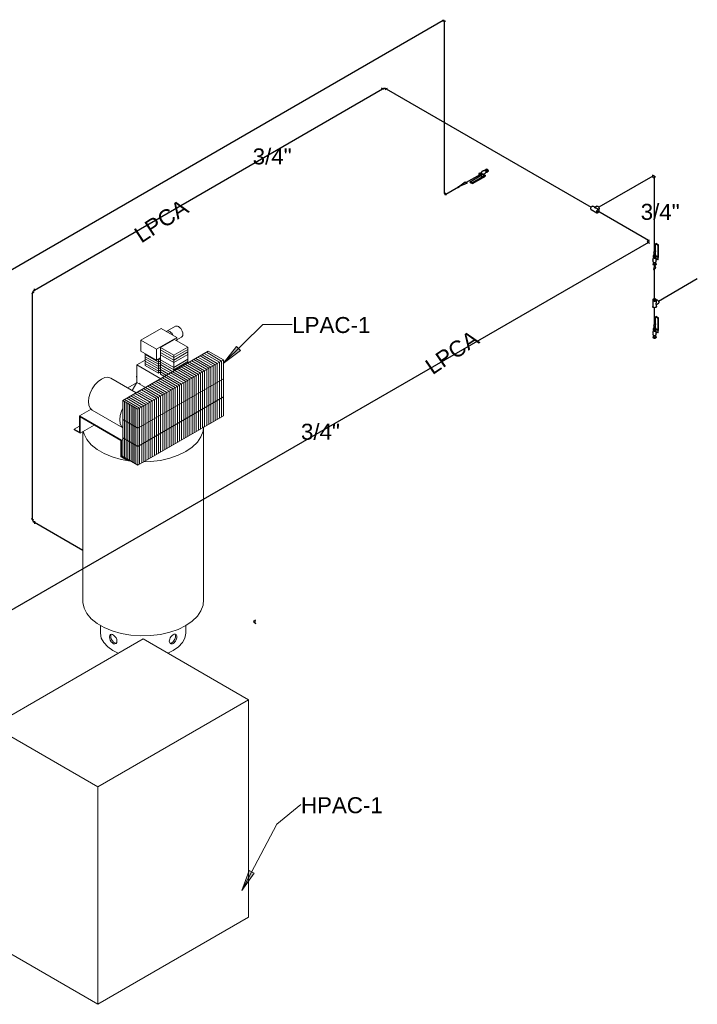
# Model space of a CAD drawing. Header units: inches. Extents: x -332 to 1204, y -60 to 270.
# Tile 91 of 91: x 1013 to 1204, y -7 to 270. Entities that reach past the tile are written whole.
import ezdxf

# ---------------------------------------------------------------- set-up
doc = ezdxf.new("R2010")
doc.units = ezdxf.units.IN
doc.header["$MEASUREMENT"] = 0
for name, color, linetype, lineweight in [('G-ANNO-TEXT', 231, 'Continuous', 9), ('P-PIPE', 3, 'Continuous', 30), ('P-PIPE-IDEN', 2, 'Continuous', 9), ('P-SANR-FIXT', 6, 'Continuous', 9), ('P-SANR-FIXT-IDEN', 2, 'Continuous', 9)]:
    doc.layers.add(name, color=color, linetype=linetype, lineweight=lineweight)
doc.styles.add('Arial', font='arial.ttf', dxfattribs={"height": 4.5})

# ---------------------------------------------------------------- blocks, each defined once
blk = doc.blocks.new('Elbow - Welded - Generic - Standard-2938261-COMPRESSED AIR RISER DIAGRAM')
at = {"layer": 'P-PIPE'}
for p, q in [((-23.67, 208.16), (-23.02, 208.54)), ((-23.67, 207.96), (-23.02, 207.58))]:
    blk.add_line(p, q, dxfattribs=at)
blk.add_ellipse((-23.85, 208.06), major_axis=(0.706, 0), ratio=0.57735, start_param=5.497787, end_param=7.068583, dxfattribs=at)
blk = doc.blocks.new('Valve_M_Ball__5thru1_75inch_USACE - 1_2_-2939943-COMPRESSED AIR RISER DIAGRAM')
at = {"layer": 'P-PIPE'}
for p, q in [((-21.38, 207.4), (-21.2, 207.5)), ((-21.38, 204.19), (-21.38, 207.4)), ((-21.38, 207.4), (-20.67, 206.99)), ((-20.5, 207.09), (-21.2, 207.5)), ((-20.5, 207.09), (-20.67, 206.99)), ((-20.67, 206.99), (-20.67, 203.63)), ((-20.5, 203.64), (-20.5, 207.09)), ((-22, 204), (-22, 203.76)), ((-21.88, 203.76), (-21.88, 203.39)), ((-21.34, 203.43), (-21.41, 203.28)), ((-21.33, 203.39), (-21.33, 203.76)), ((-21.17, 203.2), (-21.23, 203.16)), ((-21.2, 203.76), (-21.2, 204)), ((-20.67, 203.63), (-21.2, 203.93)), ((-20.73, 203.53), (-21.2, 203.8)), ((-21.16, 202.86), (-21.02, 202.94)), ((-21.11, 203.12), (-21.12, 203.11)), ((-21.07, 203.03), (-21.03, 203.05)), ((-21.02, 203.03), (-20.97, 203.05)), ((-20.73, 202.87), (-20.97, 203.01)), ((-20.67, 203.63), (-20.73, 203.53)), ((-20.73, 203.53), (-20.73, 202.87)), ((-20.56, 202.97), (-20.73, 202.87)), ((-20.56, 203.54), (-20.5, 203.64)), ((-20.56, 202.97), (-20.56, 203.54)), ((-22, 201.8), (-22, 201.55)), ((-21.88, 202.17), (-21.88, 201.8)), ((-21.33, 202.17), (-21.41, 202.05)), ((-21.33, 201.8), (-21.33, 202.17)), ((-21.2, 201.55), (-21.2, 201.8))]:
    blk.add_line(p, q, dxfattribs=at)
for points in [[(-21.86, 202.11, 0), (-21.89, 202.16, 0), (-21.92, 202.22, 0), (-21.95, 202.28, 0), (-21.98, 202.34, 0), (-22, 202.42, 0), (-22.03, 202.49, 0), (-22.04, 202.57, 0), (-22.05, 202.66, 0), (-22.06, 202.74, 0), (-22.06, 202.83, 0), (-22.05, 202.91, 0), (-22.04, 203, 0), (-22.02, 203.08, 0), (-22, 203.15, 0), (-21.98, 203.22, 0), (-21.95, 203.29, 0), (-21.92, 203.35, 0), (-21.88, 203.41, 0), (-21.86, 203.45, 0)], [(-21.88, 204.17, 0), (-21.95, 204.12, 0), (-21.99, 204.06, 0), (-22, 204, 0), (-21.99, 203.94, 0), (-21.95, 203.89, 0), (-21.88, 203.84, 0), (-21.8, 203.8, 0), (-21.7, 203.78, 0), (-21.6, 203.77, 0), (-21.5, 203.78, 0), (-21.4, 203.8, 0), (-21.32, 203.84, 0)], [(-21.32, 203.6, 0), (-21.4, 203.56, 0), (-21.5, 203.54, 0), (-21.6, 203.53, 0), (-21.7, 203.54, 0), (-21.8, 203.56, 0), (-21.88, 203.6, 0), (-21.95, 203.64, 0), (-21.99, 203.7, 0), (-22, 203.76, 0)], [(-21.32, 203.84, 0), (-21.25, 203.89, 0), (-21.21, 203.94, 0), (-21.2, 204, 0), (-21.21, 204.06, 0), (-21.25, 204.12, 0), (-21.32, 204.17, 0), (-21.4, 204.2, 0), (-21.5, 204.23, 0), (-21.6, 204.23, 0), (-21.7, 204.23, 0), (-21.8, 204.2, 0), (-21.88, 204.17, 0)], [(-21.41, 203.28, 0), (-21.67, 203.24, 0), (-21.87, 203.35, 0), (-21.87, 203.42, 0)], [(-21.34, 202.11, 0), (-21.31, 202.16, 0), (-21.28, 202.22, 0), (-21.25, 202.28, 0), (-21.22, 202.34, 0), (-21.2, 202.42, 0), (-21.18, 202.49, 0), (-21.16, 202.57, 0), (-21.15, 202.66, 0), (-21.14, 202.74, 0), (-21.14, 202.83, 0), (-21.15, 202.91, 0), (-21.16, 203, 0), (-21.18, 203.08, 0), (-21.2, 203.15, 0), (-21.23, 203.22, 0), (-21.25, 203.29, 0), (-21.29, 203.35, 0), (-21.32, 203.41, 0), (-21.34, 203.45, 0)], [(-21.2, 203.76, 0), (-21.21, 203.7, 0), (-21.25, 203.64, 0), (-21.32, 203.6, 0)], [(-21.17, 203.2, 0), (-21.15, 203.21, 0), (-21.12, 203.2, 0), (-21.1, 203.19, 0)], [(-21.1, 203.19, 0), (-21.07, 203.17, 0), (-21.04, 203.15, 0), (-21.02, 203.11, 0), (-21, 203.08, 0), (-20.99, 203.04, 0), (-20.99, 203.01, 0), (-20.99, 202.98, 0), (-21, 202.96, 0)], [(-21.01, 202.95, 0), (-21.02, 202.94, 0), (-21.04, 202.93, 0)], [(-21.88, 201.96, 0), (-21.95, 201.91, 0), (-21.99, 201.86, 0), (-22, 201.8, 0), (-21.99, 201.74, 0), (-21.95, 201.68, 0), (-21.88, 201.64, 0), (-21.8, 201.6, 0), (-21.7, 201.58, 0), (-21.6, 201.57, 0), (-21.5, 201.58, 0), (-21.4, 201.6, 0), (-21.32, 201.64, 0)], [(-21.32, 201.39, 0), (-21.4, 201.35, 0), (-21.5, 201.33, 0), (-21.6, 201.32, 0), (-21.7, 201.33, 0), (-21.8, 201.35, 0), (-21.88, 201.39, 0), (-21.95, 201.44, 0), (-21.99, 201.49, 0), (-22, 201.55, 0)], [(-21.88, 201.8, 0), (-21.87, 201.76, 0), (-21.84, 201.72, 0), (-21.8, 201.69, 0), (-21.74, 201.66, 0), (-21.67, 201.65, 0), (-21.6, 201.64, 0), (-21.53, 201.65, 0), (-21.46, 201.66, 0), (-21.41, 201.69, 0)], [(-21.41, 202.05, 0), (-21.67, 202.01, 0), (-21.87, 202.13, 0)], [(-21.41, 201.69, 0), (-21.36, 201.72, 0), (-21.34, 201.76, 0), (-21.33, 201.8, 0)], [(-21.32, 201.64, 0), (-21.25, 201.68, 0), (-21.21, 201.74, 0), (-21.2, 201.8, 0), (-21.21, 201.86, 0), (-21.25, 201.91, 0), (-21.32, 201.96, 0)], [(-21.2, 201.55, 0), (-21.21, 201.49, 0), (-21.25, 201.44, 0), (-21.32, 201.39, 0)]]:
    blk.add_polyline3d(points, dxfattribs=at)
blk = doc.blocks.new('Transition - Welded - Generic - Standard-2940380-COMPRESSED AIR RISER DIAGRAM')
at = {"layer": 'P-PIPE'}
for p, q in [((-21.3, 205.4), (-21.9, 205.05)), ((-21.6, 204), (-21.3, 205.4)), ((-21.9, 205.05), (-21.6, 204)), ((-21.34, 204.15), (-21.86, 203.85))]:
    blk.add_line(p, q, dxfattribs=at)
blk = doc.blocks.new('Elbow - Welded - Generic - Standard-V38-COMPRESSED AIR RISER DIAGRAM')
at = {"layer": 'P-PIPE'}
for p, q in [((-22.1, 226.08), (-22.1, 226.83)), ((-21.93, 225.98), (-21.27, 226.36))]:
    blk.add_line(p, q, dxfattribs=at)
blk.add_ellipse((-22.1, 225.88), major_axis=(0.353, 0.612), ratio=0.57735, start_param=5.497787, end_param=7.068583, dxfattribs=at)
blk = doc.blocks.new('Transition - Welded - Generic - Standard-V39-COMPRESSED AIR RISER DIAGRAM')
at = {"layer": 'P-PIPE'}
for p, q in [((-21.65, 201.33), (-21.9, 200.16)), ((-21.9, 200.16), (-21.3, 200.5)), ((-21.3, 200.5), (-21.54, 201.33))]:
    blk.add_line(p, q, dxfattribs=at)
blk = doc.blocks.new('Valve_M_Ball__5thru1_75inch_USACE - 1_2_-V40-COMPRESSED AIR RISER DIAGRAM')
at = {"layer": 'P-PIPE'}
for p, q in [((-21.38, 186.83), (-21.2, 186.93)), ((-21.38, 183.62), (-21.38, 186.83)), ((-21.38, 186.83), (-20.67, 186.42)), ((-20.5, 186.52), (-21.2, 186.93)), ((-20.5, 186.52), (-20.67, 186.42)), ((-20.67, 186.42), (-20.67, 183.06)), ((-20.5, 183.08), (-20.5, 186.52)), ((-22, 183.44), (-22, 183.19)), ((-21.88, 183.19), (-21.88, 182.83)), ((-21.33, 182.83), (-21.33, 183.19)), ((-21.2, 183.19), (-21.2, 183.44)), ((-20.67, 183.06), (-21.2, 183.37)), ((-20.73, 182.96), (-21.2, 183.23)), ((-20.67, 183.06), (-20.73, 182.96)), ((-20.73, 182.96), (-20.73, 182.31)), ((-20.56, 182.98), (-20.5, 183.08)), ((-20.56, 182.41), (-20.56, 182.98)), ((-22, 181.23), (-22, 180.99)), ((-21.88, 181.6), (-21.88, 181.23)), ((-21.34, 182.87), (-21.41, 182.71)), ((-21.33, 181.6), (-21.41, 181.49)), ((-21.33, 181.23), (-21.33, 181.6)), ((-21.17, 182.63), (-21.23, 182.6)), ((-21.2, 180.99), (-21.2, 181.23)), ((-21.16, 182.29), (-21.02, 182.37)), ((-21.11, 182.55), (-21.12, 182.55)), ((-21.07, 182.46), (-21.03, 182.48)), ((-21.02, 182.46), (-20.97, 182.49)), ((-20.73, 182.31), (-20.97, 182.44)), ((-20.56, 182.41), (-20.73, 182.31))]:
    blk.add_line(p, q, dxfattribs=at)
for points in [[(-21.88, 183.6, 0), (-21.95, 183.55, 0), (-21.99, 183.5, 0), (-22, 183.44, 0), (-21.99, 183.38, 0), (-21.95, 183.32, 0), (-21.88, 183.27, 0), (-21.8, 183.24, 0), (-21.7, 183.21, 0), (-21.6, 183.21, 0), (-21.5, 183.21, 0), (-21.4, 183.24, 0), (-21.32, 183.27, 0)], [(-21.32, 183.03, 0), (-21.4, 182.99, 0), (-21.5, 182.97, 0), (-21.6, 182.96, 0), (-21.7, 182.97, 0), (-21.8, 182.99, 0), (-21.88, 183.03, 0), (-21.95, 183.08, 0), (-21.99, 183.13, 0), (-22, 183.19, 0)], [(-21.32, 183.27, 0), (-21.25, 183.32, 0), (-21.21, 183.38, 0), (-21.2, 183.44, 0), (-21.21, 183.5, 0), (-21.25, 183.55, 0), (-21.32, 183.6, 0), (-21.4, 183.64, 0), (-21.5, 183.66, 0), (-21.6, 183.67, 0), (-21.7, 183.66, 0), (-21.8, 183.64, 0), (-21.88, 183.6, 0)], [(-21.2, 183.19, 0), (-21.21, 183.13, 0), (-21.25, 183.08, 0), (-21.32, 183.03, 0)], [(-21.86, 181.54, 0), (-21.89, 181.59, 0), (-21.92, 181.65, 0), (-21.95, 181.71, 0), (-21.98, 181.78, 0), (-22, 181.85, 0), (-22.03, 181.93, 0), (-22.04, 182.01, 0), (-22.05, 182.09, 0), (-22.06, 182.18, 0), (-22.06, 182.26, 0), (-22.05, 182.35, 0), (-22.04, 182.43, 0), (-22.02, 182.51, 0), (-22, 182.59, 0), (-21.98, 182.66, 0), (-21.95, 182.72, 0), (-21.92, 182.79, 0), (-21.88, 182.84, 0), (-21.86, 182.88, 0)], [(-21.88, 181.4, 0), (-21.95, 181.35, 0), (-21.99, 181.29, 0), (-22, 181.23, 0), (-21.99, 181.17, 0), (-21.95, 181.12, 0), (-21.88, 181.07, 0), (-21.8, 181.03, 0), (-21.7, 181.01, 0), (-21.6, 181, 0), (-21.5, 181.01, 0), (-21.4, 181.03, 0), (-21.32, 181.07, 0)], [(-21.32, 180.82, 0), (-21.4, 180.79, 0), (-21.5, 180.76, 0), (-21.6, 180.76, 0), (-21.7, 180.76, 0), (-21.8, 180.79, 0), (-21.88, 180.82, 0), (-21.95, 180.87, 0), (-21.99, 180.93, 0), (-22, 180.99, 0)], [(-21.88, 181.23, 0), (-21.87, 181.19, 0), (-21.84, 181.15, 0), (-21.8, 181.12, 0), (-21.74, 181.1, 0), (-21.67, 181.08, 0), (-21.6, 181.07, 0), (-21.53, 181.08, 0), (-21.46, 181.1, 0), (-21.41, 181.12, 0)], [(-21.41, 182.71, 0), (-21.67, 182.67, 0), (-21.87, 182.78, 0), (-21.87, 182.85, 0)], [(-21.41, 181.49, 0), (-21.67, 181.45, 0), (-21.87, 181.56, 0)], [(-21.41, 181.12, 0), (-21.36, 181.15, 0), (-21.34, 181.19, 0), (-21.33, 181.23, 0)], [(-21.34, 181.54, 0), (-21.31, 181.59, 0), (-21.28, 181.65, 0), (-21.25, 181.71, 0), (-21.22, 181.78, 0), (-21.2, 181.85, 0), (-21.18, 181.93, 0), (-21.16, 182.01, 0), (-21.15, 182.09, 0), (-21.14, 182.18, 0), (-21.14, 182.26, 0), (-21.15, 182.35, 0), (-21.16, 182.43, 0), (-21.18, 182.51, 0), (-21.2, 182.59, 0), (-21.23, 182.66, 0), (-21.25, 182.72, 0), (-21.29, 182.79, 0), (-21.32, 182.84, 0), (-21.34, 182.88, 0)], [(-21.32, 181.07, 0), (-21.25, 181.12, 0), (-21.21, 181.17, 0), (-21.2, 181.23, 0), (-21.21, 181.29, 0), (-21.25, 181.35, 0), (-21.32, 181.4, 0)], [(-21.2, 180.99, 0), (-21.21, 180.93, 0), (-21.25, 180.87, 0), (-21.32, 180.82, 0)], [(-21.17, 182.63, 0), (-21.15, 182.64, 0), (-21.12, 182.64, 0), (-21.1, 182.63, 0)], [(-21.1, 182.63, 0), (-21.07, 182.61, 0), (-21.04, 182.58, 0), (-21.02, 182.55, 0), (-21, 182.51, 0), (-20.99, 182.48, 0), (-20.99, 182.44, 0), (-20.99, 182.41, 0), (-21, 182.39, 0), (-21.02, 182.37, 0), (-21.04, 182.37, 0)]]:
    blk.add_polyline3d(points, dxfattribs=at)
blk = doc.blocks.new('High Pressure Air Compressor Footprint - High Pressure Air Compressor Footprint-2942187-COMPRESSED AIR RISER DIAGRAM')
at = {"layer": 'P-SANR-FIXT'}
for p, q in [((-165.61, 96.15), (-208.03, 71.66)), ((-135.91, 79.01), (-165.61, 96.15)), ((-178.33, 54.51), (-135.91, 79.01)), ((-135.91, 17.77), (-135.91, 79.01)), ((-208.03, 71.66), (-178.33, 54.51)), ((-208.03, 71.66), (-208.03, 10.42)), ((-178.33, -6.73), (-178.33, 54.51)), ((-135.91, 17.77), (-178.33, -6.73)), ((-178.33, -6.73), (-208.03, 10.42))]:
    blk.add_line(p, q, dxfattribs=at)
blk = doc.blocks.new('Elbow - Welded - Generic - Standard-3178406-COMPRESSED AIR RISER DIAGRAM')
at = {"layer": 'P-PIPE'}
for p, q in [((-81.11, 269.96), (-81.11, 270.48)), ((-80.96, 269.88), (-80.52, 270.14))]:
    blk.add_line(p, q, dxfattribs=at)
blk.add_ellipse((-81.11, 269.8), major_axis=(0.259, 0.448), ratio=0.57735, start_param=5.497787, end_param=7.068583, dxfattribs=at)
blk = doc.blocks.new('Valve_M_Ball__5thru1_75inch_USACE - 1_2_-V45-COMPRESSED AIR RISER DIAGRAM')
at = {"layer": 'P-PIPE'}
for p, q in [((-70.46, 227.37), (-70.78, 227.19)), ((-69.08, 228.17), (-69.4, 227.99)), ((-68.93, 228.4), (-69.14, 228.28)), ((-69.07, 227.68), (-69.13, 227.5)), ((-69.12, 227.51), (-68.8, 227.69)), ((-68.74, 227.59), (-68.53, 227.71)), ((-73.57, 224.82), (-70.7, 226.48)), ((-73.54, 224.6), (-73.57, 224.82)), ((-72.88, 224.56), (-73.57, 224.82)), ((-73.54, 224.6), (-72.84, 224.34)), ((-69.97, 226.24), (-72.88, 224.56)), ((-72.88, 224.56), (-72.84, 224.34)), ((-72.84, 224.34), (-69.86, 226.07)), ((-70.84, 227.3), (-71.05, 227.18)), ((-70.65, 226.48), (-70.44, 226.61)), ((-70.64, 226.49), (-69.97, 226.24)), ((-70.52, 226.57), (-69.92, 226.35)), ((-70.5, 226.71), (-70.18, 226.9)), ((-70.36, 226.75), (-70.11, 226.9)), ((-70.13, 227.07), (-70.2, 226.89)), ((-69.98, 226.91), (-69.85, 226.86)), ((-69.92, 226.35), (-69.97, 226.24)), ((-69.92, 226.35), (-69.35, 226.68)), ((-69.87, 226.93), (-69.85, 226.79)), ((-69.86, 226.07), (-69.81, 226.17)), ((-69.85, 226.79), (-69.85, 226.8)), ((-69.81, 226.17), (-69.32, 226.46)), ((-69.75, 226.81), (-69.75, 226.8)), ((-69.64, 226.77), (-69.65, 226.82)), ((-69.61, 226.75), (-69.62, 226.78)), ((-69.55, 226.84), (-69.59, 227.07)), ((-69.59, 226.76), (-69.35, 226.68)), ((-69.35, 226.68), (-69.32, 226.46))]:
    blk.add_line(p, q, dxfattribs=at)
for points in [[(-70.82, 227.31, 0), (-70.76, 227.32, 0), (-70.69, 227.3, 0), (-70.62, 227.26, 0), (-70.54, 227.2, 0), (-70.48, 227.13, 0), (-70.42, 227.04, 0), (-70.38, 226.94, 0), (-70.36, 226.85, 0)], [(-69.34, 228, 0), (-69.4, 228, 0), (-69.46, 228, 0), (-69.53, 228, 0), (-69.6, 227.99, 0), (-69.68, 227.97, 0), (-69.76, 227.95, 0), (-69.83, 227.93, 0), (-69.91, 227.89, 0), (-69.99, 227.86, 0), (-70.06, 227.81, 0), (-70.13, 227.77, 0), (-70.2, 227.71, 0), (-70.26, 227.66, 0), (-70.31, 227.6, 0), (-70.36, 227.54, 0), (-70.41, 227.49, 0), (-70.44, 227.43, 0), (-70.48, 227.37, 0), (-70.5, 227.33, 0)], [(-70.45, 227.38, 0), (-70.26, 227.31, 0), (-70.13, 227.07, 0)], [(-69.08, 227.56, 0), (-69.11, 227.5, 0), (-69.14, 227.45, 0), (-69.18, 227.39, 0), (-69.23, 227.33, 0), (-69.28, 227.27, 0), (-69.33, 227.22, 0), (-69.39, 227.16, 0), (-69.46, 227.11, 0), (-69.53, 227.06, 0), (-69.61, 227.02, 0), (-69.68, 226.98, 0), (-69.76, 226.95, 0), (-69.84, 226.93, 0), (-69.91, 226.91, 0), (-69.99, 226.89, 0), (-70.06, 226.89, 0), (-70.13, 226.88, 0), (-70.19, 226.88, 0), (-70.24, 226.89, 0)], [(-69.39, 227.99, 0), (-69.2, 227.92, 0), (-69.07, 227.68, 0)], [(-68.66, 227.83, 0), (-68.69, 227.92, 0), (-68.73, 228.02, 0), (-68.78, 228.11, 0), (-68.85, 228.18, 0), (-68.92, 228.24, 0), (-68.99, 228.28, 0), (-69.06, 228.3, 0), (-69.13, 228.29, 0), (-69.17, 228.25, 0), (-69.21, 228.2, 0), (-69.22, 228.12, 0), (-69.23, 228.09, 0)], [(-68.75, 227.86, 0), (-68.77, 227.93, 0), (-68.79, 227.99, 0), (-68.83, 228.05, 0), (-68.88, 228.11, 0), (-68.93, 228.15, 0), (-68.98, 228.17, 0), (-69.03, 228.18, 0), (-69.07, 228.18, 0)], [(-68.95, 227.61, 0), (-68.89, 227.58, 0), (-68.82, 227.57, 0), (-68.76, 227.58, 0), (-68.71, 227.61, 0), (-68.68, 227.67, 0), (-68.66, 227.74, 0), (-68.66, 227.83, 0)], [(-68.91, 228.41, 0), (-68.85, 228.42, 0), (-68.78, 228.4, 0), (-68.71, 228.37, 0), (-68.63, 228.31, 0), (-68.57, 228.23, 0), (-68.51, 228.14, 0), (-68.47, 228.05, 0), (-68.45, 227.95, 0)], [(-68.82, 227.69, 0), (-68.78, 227.71, 0), (-68.76, 227.75, 0), (-68.75, 227.8, 0), (-68.75, 227.86, 0)], [(-68.45, 227.95, 0), (-68.45, 227.86, 0), (-68.46, 227.79, 0), (-68.5, 227.73, 0), (-68.55, 227.7, 0)], [(-70.57, 226.73, 0), (-70.6, 226.82, 0), (-70.64, 226.92, 0), (-70.69, 227.01, 0), (-70.76, 227.08, 0), (-70.83, 227.14, 0), (-70.9, 227.18, 0), (-70.97, 227.19, 0), (-71.03, 227.18, 0), (-71.08, 227.15, 0), (-71.12, 227.09, 0), (-71.13, 227.02, 0), (-71.13, 226.93, 0)], [(-71.13, 226.93, 0), (-71.11, 226.84, 0), (-71.07, 226.74, 0), (-71.01, 226.65, 0), (-70.95, 226.58, 0), (-70.87, 226.52, 0), (-70.8, 226.48, 0), (-70.73, 226.46, 0), (-70.67, 226.47, 0), (-70.62, 226.51, 0), (-70.59, 226.57, 0), (-70.57, 226.64, 0), (-70.57, 226.73, 0)], [(-70.36, 226.85, 0), (-70.36, 226.76, 0), (-70.37, 226.69, 0), (-70.41, 226.63, 0), (-70.46, 226.6, 0)], [(-69.81, 226.75, 0), (-69.83, 226.77, 0), (-69.84, 226.78, 0)], [(-69.55, 226.83, 0), (-69.56, 226.81, 0), (-69.57, 226.79, 0), (-69.6, 226.78, 0), (-69.63, 226.76, 0), (-69.66, 226.75, 0), (-69.7, 226.74, 0), (-69.74, 226.74, 0), (-69.78, 226.75, 0), (-69.81, 226.75, 0)], [(-69.75, 226.98, 0), (-69.7, 226.99, 0), (-69.65, 227.01, 0), (-69.61, 227.03, 0)]]:
    blk.add_polyline3d(points, dxfattribs=at)
blk = doc.blocks.new('AirCompressor_Vertical_80gal_USACE - Standard-2971515-COMPRESSED AIR RISER DIAGRAM')
at = {"layer": 'P-SANR-FIXT'}
for p, q in [((-160.56, 183.54), (-166.22, 180.27)), ((-156.14, 180.99), (-160.56, 183.54)), ((-156.53, 184.16), (-158.96, 182.76)), ((-166.22, 180.27), (-161.8, 177.72)), ((-166.22, 180.27), (-166.22, 177.19)), ((-161.8, 177.72), (-156.14, 180.99)), ((-156.73, 180.44), (-160.68, 178.16)), ((-153.01, 178.3), (-156.73, 180.44)), ((-156.14, 180.34), (-154.78, 181.13)), ((-156.14, 180.11), (-156.14, 180.99)), ((-161.8, 174.64), (-161.8, 177.72)), ((-160.68, 178.16), (-156.97, 176.02)), ((-160.68, 178.16), (-160.68, 170.69)), ((-156.97, 175.35), (-160.68, 177.49)), ((-156.97, 176.02), (-153.01, 178.3)), ((-153.01, 177.63), (-156.97, 175.35)), ((-153.01, 173.81), (-153.01, 178.3)), ((-147.27, 177.13), (-171.35, 163.23)), ((-167.39, 173.29), (-165.02, 174.66)), ((-167.11, 160.78), (-143.02, 174.68)), ((-161.8, 174.64), (-166.22, 177.19)), ((-165.02, 176.5), (-165.02, 173.09)), ((-165.02, 176.23), (-161.3, 174.08)), ((-165.02, 175.6), (-161.3, 173.45)), ((-165.02, 174.97), (-161.3, 172.82)), ((-160.68, 175.29), (-161.8, 174.64)), ((-161.49, 174.82), (-161.3, 174.71)), ((-161.3, 174.71), (-160.68, 175.07)), ((-161.3, 170.95), (-161.3, 174.93)), ((-156.97, 174.66), (-160.68, 176.81)), ((-156.97, 173.97), (-160.68, 176.12)), ((-156.97, 172.6), (-160.68, 174.74)), ((-153.01, 176.95), (-156.97, 174.66)), ((-153.01, 176.26), (-156.97, 173.97)), ((-156.97, 171.53), (-156.97, 176.02)), ((-153.01, 174.88), (-156.97, 172.6)), ((-151.34, 174.78), (-147.1, 172.33)), ((-150.75, 175.12), (-146.51, 172.67)), ((-150.16, 175.46), (-145.92, 173.01)), ((-149.57, 175.8), (-145.33, 173.35)), ((-148.98, 176.14), (-144.73, 173.69)), ((-148.39, 176.48), (-144.14, 174.04)), ((-147.8, 176.83), (-143.55, 174.38)), ((-143.02, 174.68), (-147.27, 177.13)), ((-143.02, 158.95), (-143.02, 174.68)), ((-167.39, 168.32), (-167.39, 173.29)), ((-160.66, 169.4), (-167.39, 173.29)), ((-165.02, 174.34), (-161.3, 172.19)), ((-165.02, 173.7), (-161.3, 171.56)), ((-161.3, 170.95), (-165.02, 173.09)), ((-161.3, 174.08), (-160.68, 174.44)), ((-161.3, 173.45), (-160.68, 173.81)), ((-161.3, 172.82), (-160.68, 173.18)), ((-161.3, 172.19), (-160.68, 172.55)), ((-161.3, 171.56), (-160.68, 171.92)), ((-156.97, 171.91), (-160.68, 174.06)), ((-157.23, 171.38), (-160.68, 173.37)), ((-157.83, 171.03), (-160.68, 172.68)), ((-158.43, 170.69), (-160.68, 171.99)), ((-153.01, 174.2), (-156.97, 171.91)), ((-156.06, 172.05), (-151.82, 169.6)), ((-155.47, 172.4), (-151.23, 169.95)), ((-154.88, 172.74), (-150.64, 170.29)), ((-154.29, 173.08), (-150.05, 170.63)), ((-153.7, 173.42), (-149.46, 170.97)), ((-153.11, 173.76), (-148.87, 171.31)), ((-152.52, 174.1), (-148.28, 171.65)), ((-151.93, 174.44), (-147.69, 171.99)), ((-147.69, 171.99), (-147.69, 156.26)), ((-147.1, 172.33), (-147.1, 156.6)), ((-146.51, 172.67), (-146.51, 156.94)), ((-145.92, 173.01), (-145.92, 157.28)), ((-145.33, 173.35), (-145.33, 157.62)), ((-144.73, 173.69), (-144.73, 157.96)), ((-144.14, 174.04), (-144.14, 158.3)), ((-143.55, 174.38), (-143.55, 158.64)), ((-167.55, 165.42), (-174.74, 169.57)), ((-167.11, 155.47), (-143.02, 169.37)), ((-160.68, 171.31), (-161.3, 170.95)), ((-160.78, 169.33), (-156.54, 166.88)), ((-159.02, 170.35), (-160.68, 171.31)), ((-159.55, 170.04), (-160.68, 170.69)), ((-160.19, 169.67), (-155.95, 167.22)), ((-159.6, 170.01), (-155.36, 167.56)), ((-159.01, 170.35), (-154.77, 167.9)), ((-158.42, 170.69), (-154.18, 168.24)), ((-157.83, 171.03), (-153.59, 168.58)), ((-157.24, 171.37), (-153, 168.92)), ((-156.65, 171.71), (-152.41, 169.26)), ((-152.41, 169.26), (-152.41, 153.53)), ((-151.82, 169.6), (-151.82, 153.87)), ((-151.23, 169.95), (-151.23, 154.21)), ((-150.64, 170.29), (-150.64, 154.55)), ((-150.05, 170.63), (-150.05, 154.89)), ((-149.46, 170.97), (-149.46, 155.23)), ((-148.87, 171.31), (-148.87, 155.58)), ((-148.28, 171.65), (-148.28, 155.92)), ((-169.93, 166.79), (-167.45, 168.23)), ((-168.69, 166.08), (-167.39, 168.32)), ((-164.96, 166.91), (-167.39, 168.32)), ((-166.61, 168.17), (-166.44, 168.07)), ((-165.51, 166.6), (-161.26, 164.15)), ((-164.92, 166.94), (-160.67, 164.49)), ((-164.32, 167.28), (-160.08, 164.83)), ((-163.73, 167.62), (-159.49, 165.17)), ((-163.14, 167.96), (-158.9, 165.52)), ((-162.55, 168.31), (-158.31, 165.86)), ((-161.96, 168.65), (-157.72, 166.2)), ((-161.37, 168.99), (-157.13, 166.54)), ((-157.13, 166.54), (-157.13, 150.8)), ((-156.54, 166.88), (-156.54, 151.14)), ((-155.95, 167.22), (-155.95, 151.49)), ((-155.36, 167.56), (-155.36, 151.83)), ((-154.77, 167.9), (-154.77, 152.17)), ((-154.18, 168.24), (-154.18, 152.51)), ((-153.59, 168.58), (-153.59, 152.85)), ((-153, 168.92), (-153, 153.19)), ((-170.23, 163.88), (-165.98, 161.43)), ((-169.64, 164.22), (-165.39, 161.77)), ((-169.05, 164.56), (-164.8, 162.11)), ((-168.46, 164.9), (-164.21, 162.45)), ((-167.87, 165.24), (-163.62, 162.79)), ((-167.28, 165.58), (-163.03, 163.13)), ((-167.11, 150.35), (-143.02, 164.26)), ((-166.69, 165.92), (-162.44, 163.47)), ((-166.1, 166.26), (-161.85, 163.81)), ((-161.85, 163.81), (-161.85, 148.08)), ((-161.26, 164.15), (-161.26, 148.42)), ((-160.67, 164.49), (-160.67, 148.76)), ((-160.08, 164.83), (-160.08, 149.1)), ((-159.49, 165.17), (-159.49, 149.44)), ((-158.9, 165.52), (-158.9, 149.78)), ((-158.31, 165.86), (-158.31, 150.12)), ((-157.72, 166.2), (-157.72, 150.46)), ((-183.55, 158.93), (-180.25, 160.84)), ((-171.35, 163.23), (-167.11, 160.78)), ((-171.35, 147.49), (-171.35, 163.23)), ((-170.82, 163.53), (-166.58, 161.08)), ((-170.82, 147.19), (-170.82, 162.92)), ((-170.36, 146.93), (-170.36, 162.66)), ((-169.91, 146.66), (-169.91, 162.4)), ((-169.45, 146.4), (-169.45, 162.13)), ((-169, 146.14), (-169, 161.87)), ((-168.54, 145.88), (-168.54, 161.61)), ((-168.09, 145.61), (-168.09, 161.35)), ((-167.64, 145.35), (-167.64, 161.08)), ((-167.11, 145.05), (-167.11, 160.78)), ((-166.58, 161.08), (-166.58, 145.35)), ((-165.98, 161.43), (-165.98, 145.69)), ((-165.39, 161.77), (-165.39, 146.03)), ((-164.8, 162.11), (-164.8, 146.37)), ((-164.21, 162.45), (-164.21, 146.71)), ((-163.62, 162.79), (-163.62, 147.06)), ((-163.03, 163.13), (-163.03, 147.4)), ((-162.44, 163.47), (-162.44, 147.74)), ((-171.7, 152.09), (-183.55, 158.93)), ((-183.55, 158.93), (-183.55, 154.34)), ((-183.37, 154.04), (-183.37, 158.63)), ((-183.37, 158.63), (-171.87, 151.99)), ((-179.94, 160.55), (-171.35, 155.59)), ((-143.02, 158.95), (-167.11, 145.05)), ((-185.05, 155.21), (-183.55, 156.08)), ((-183.37, 154.04), (-179.4, 156.33)), ((-167.11, 155.47), (-171.35, 157.92)), ((-148.6, 106.83), (-148.6, 155.82)), ((-183.55, 154.34), (-185.05, 155.21)), ((-185.05, 155.21), (-185.05, 155.01)), ((-185.05, 155.01), (-183.37, 154.04)), ((-182.6, 154.48), (-182.6, 106.83)), ((-167.11, 150.35), (-171.35, 152.8)), ((-171.87, 151.99), (-171.87, 147.4)), ((-171.7, 152.09), (-171.35, 152.29)), ((-171.7, 147.5), (-171.7, 152.09)), ((-167.11, 145.05), (-167.11, 150.35)), ((-171.87, 147.4), (-170.2, 146.43)), ((-171.7, 147.5), (-171.35, 147.7)), ((-170.2, 146.64), (-171.7, 147.5)), ((-167.11, 145.05), (-171.35, 147.49)), ((-170.2, 146.64), (-170.03, 146.73)), ((-170.2, 146.43), (-170.2, 146.64)), ((-170.2, 146.43), (-169.85, 146.63)), ((-177.6, 99.93), (-177.6, 97.74)), ((-153.6, 97.74), (-153.6, 99.88)), ((-157.12, 92.84), (-158.61, 92.11))]:
    blk.add_line(p, q, dxfattribs=at)
for points in [[(-156.53, 184.16, 0), (-156.27, 184.24, 0), (-155.97, 184.21, 0), (-155.65, 184.08, 0), (-155.33, 183.84, 0), (-155.03, 183.53, 0), (-154.78, 183.15, 0), (-154.58, 182.74, 0), (-154.46, 182.33, 0), (-154.41, 181.93, 0)], [(-157.11, 181.55, 0), (-157.21, 181.75, 0), (-157.47, 182.12, 0), (-157.77, 182.44, 0), (-158.09, 182.67, 0), (-158.41, 182.81, 0), (-158.71, 182.84, 0), (-158.96, 182.76, 0), (-159.07, 182.68, 0)], [(-154.41, 181.93, 0), (-154.46, 181.59, 0), (-154.58, 181.31, 0), (-154.78, 181.13, 0)], [(-179.94, 160.55, 0), (-180.53, 161.1, 0), (-180.9, 161.91, 0), (-181.02, 162.94, 0), (-180.9, 164.11, 0), (-180.53, 165.35, 0), (-179.94, 166.56, 0), (-179.18, 167.68, 0), (-178.29, 168.62, 0), (-177.34, 169.31, 0)], [(-177.34, 169.31, 0), (-176.39, 169.72, 0), (-175.5, 169.8, 0), (-174.74, 169.57, 0)], [(-167.42, 169.6, 0), (-167.44, 170, 0), (-167.42, 170.44, 0)], [(-171.37, 160.96, 0), (-171.69, 160.24, 0), (-172.06, 159.01, 0), (-172.18, 157.83, 0), (-172.06, 156.81, 0), (-171.69, 155.99, 0), (-171.37, 155.64, 0)], [(-148.6, 155.72, 0), (-148.73, 154.61, 0), (-149.31, 153.02, 0), (-150.33, 151.51, 0), (-151.77, 150.12, 0), (-153.58, 148.88, 0)], [(-169.15, 146.22, 0), (-171.78, 146.68, 0), (-174.3, 147.39, 0), (-176.59, 148.33, 0), (-178.57, 149.48, 0), (-180.2, 150.8, 0), (-181.44, 152.25, 0), (-182.24, 153.81, 0), (-182.47, 154.59, 0)], [(-153.58, 148.88, 0), (-155.72, 147.83, 0), (-158.13, 147, 0), (-160.75, 146.42, 0), (-163.5, 146.08, 0), (-165.38, 146.01, 0)], [(-153.58, 99.89, 0), (-155.72, 98.84, 0), (-158.13, 98.01, 0), (-160.75, 97.43, 0), (-163.5, 97.09, 0), (-166.3, 97.03, 0), (-169.09, 97.23, 0), (-171.78, 97.69, 0), (-174.3, 98.4, 0), (-176.59, 99.34, 0), (-178.57, 100.49, 0), (-180.2, 101.81, 0), (-181.44, 103.26, 0), (-182.24, 104.82, 0), (-182.59, 106.43, 0), (-182.6, 106.97, 0)], [(-148.62, 107.24, 0), (-148.73, 105.62, 0), (-149.31, 104.03, 0), (-150.33, 102.52, 0), (-151.77, 101.13, 0), (-153.58, 99.89, 0)], [(-172.6, 92.11, 0), (-174.09, 92.84, 0), (-175.58, 93.89, 0), (-176.69, 95.09, 0), (-177.37, 96.39, 0), (-177.6, 97.74, 0)], [(-175.08, 96.76, 0), (-175.02, 97.13, 0), (-174.86, 97.39, 0), (-174.6, 97.48, 0), (-174.27, 97.42, 0), (-173.9, 97.21, 0), (-173.54, 96.87, 0), (-173.23, 96.45, 0), (-173.03, 95.98, 0), (-172.96, 95.53, 0)], [(-174.59, 97.5, 0), (-174.67, 97.34, 0), (-174.72, 96.96, 0)], [(-158.24, 95.53, 0), (-158.21, 95.82, 0), (-158.13, 96.12, 0), (-157.99, 96.41, 0), (-157.8, 96.7, 0), (-157.59, 96.95, 0), (-157.36, 97.17, 0), (-157.12, 97.33, 0)], [(-153.6, 97.74, 0), (-153.83, 96.39, 0), (-154.51, 95.09, 0), (-155.62, 93.89, 0), (-157.12, 92.84, 0)], [(-157.12, 97.33, 0), (-156.88, 97.44, 0), (-156.67, 97.48, 0), (-156.48, 97.46, 0), (-156.33, 97.37, 0), (-156.21, 97.22, 0), (-156.14, 97.01, 0), (-156.12, 96.76, 0)], [(-156.48, 96.96, 0), (-156.5, 97.22, 0), (-156.57, 97.43, 0), (-156.6, 97.48, 0)], [(-172.96, 95.53, 0), (-173.03, 95.15, 0), (-173.23, 94.87, 0), (-173.54, 94.75, 0), (-173.9, 94.8, 0), (-174.27, 95.01, 0), (-174.6, 95.36, 0), (-174.86, 95.81, 0), (-175.02, 96.3, 0), (-175.08, 96.76, 0)], [(-174.72, 96.96, 0), (-174.67, 96.5, 0), (-174.5, 96.02, 0), (-174.25, 95.57, 0), (-173.92, 95.21, 0), (-173.55, 95, 0), (-173.18, 94.95, 0)], [(-157.12, 94.88, 0), (-157.36, 94.78, 0), (-157.59, 94.74, 0), (-157.8, 94.78, 0), (-157.99, 94.89, 0), (-158.13, 95.05, 0), (-158.21, 95.27, 0), (-158.24, 95.53, 0)], [(-158.06, 94.96, 0), (-157.94, 94.95, 0), (-157.71, 94.98, 0), (-157.47, 95.09, 0)], [(-157.47, 95.09, 0), (-157.24, 95.26, 0), (-157.02, 95.48, 0), (-156.83, 95.75, 0), (-156.68, 96.05, 0), (-156.57, 96.36, 0), (-156.5, 96.67, 0), (-156.48, 96.96, 0)], [(-156.12, 96.76, 0), (-156.14, 96.47, 0), (-156.21, 96.16, 0), (-156.33, 95.85, 0), (-156.48, 95.55, 0), (-156.67, 95.28, 0), (-156.88, 95.05, 0), (-157.12, 94.88, 0)]]:
    blk.add_polyline3d(points, dxfattribs=at)
blk = doc.blocks.new('Tee - Welded - Generic - Standard-V46-COMPRESSED AIR RISER DIAGRAM')
at = {"layer": 'P-PIPE'}
for p, q in [((-39.47, 217.05), (-37.86, 216.12)), ((-38.4, 217.65), (-38.95, 217.96)), ((-37.86, 217.96), (-38.4, 217.65)), ((-37.89, 216.4), (-37.3, 216.75)), ((-37.33, 217.03), (-37.88, 217.35))]:
    blk.add_line(p, q, dxfattribs=at)
for points in [[(-39.58, 217.29, 0), (-39.57, 217.41, 0), (-39.53, 217.54, 0), (-39.47, 217.66, 0), (-39.4, 217.77, 0), (-39.31, 217.87, 0), (-39.21, 217.94, 0), (-39.11, 217.98, 0), (-39.02, 217.99, 0), (-38.95, 217.96, 0)], [(-39.47, 217.05, 0), (-39.53, 217.11, 0), (-39.57, 217.19, 0), (-39.58, 217.29, 0)], [(-38.4, 217.47, 0), (-38.4, 217.55, 0), (-38.4, 217.6, 0), (-38.4, 217.64, 0), (-38.4, 217.65, 0)], [(-37.86, 217.34, 0), (-37.99, 217.4, 0), (-38.12, 217.44, 0), (-38.26, 217.46, 0), (-38.4, 217.47, 0)], [(-37.22, 216.79, 0), (-37.24, 216.89, 0), (-37.27, 216.98, 0), (-37.33, 217.03, 0), (-37.41, 217.05, 0), (-37.5, 217.05, 0), (-37.6, 217.01, 0), (-37.69, 216.93, 0), (-37.78, 216.84, 0), (-37.86, 216.73, 0), (-37.92, 216.6, 0), (-37.95, 216.48, 0), (-37.97, 216.36, 0)], [(-37.97, 216.36, 0), (-37.95, 216.26, 0), (-37.92, 216.18, 0), (-37.86, 216.12, 0), (-37.78, 216.1, 0), (-37.69, 216.11, 0), (-37.6, 216.15, 0), (-37.5, 216.22, 0), (-37.41, 216.31, 0), (-37.33, 216.42, 0), (-37.27, 216.55, 0), (-37.24, 216.67, 0), (-37.22, 216.79, 0)], [(-37.86, 217.96, 0), (-37.78, 217.99, 0), (-37.69, 217.98, 0), (-37.6, 217.94, 0), (-37.5, 217.87, 0), (-37.41, 217.77, 0), (-37.33, 217.66, 0), (-37.27, 217.54, 0), (-37.24, 217.41, 0), (-37.22, 217.29, 0)], [(-37.22, 217.29, 0), (-37.24, 217.19, 0), (-37.27, 217.11, 0), (-37.33, 217.05, 0)]]:
    blk.add_polyline3d(points, dxfattribs=at)
blk = doc.blocks.new('Elbow - Welded - Generic - Standard-V51-COMPRESSED AIR RISER DIAGRAM')
at = {"layer": 'P-PIPE'}
for p, q in [((-80.52, 221.67), (-80.96, 221.42)), ((-80.37, 221.59), (-80.37, 221.08))]:
    blk.add_line(p, q, dxfattribs=at)
blk.add_ellipse((-80.37, 221.75), major_axis=(0.259, 0.448), ratio=0.57735, start_param=2.356194, end_param=3.926991, dxfattribs=at)
blk = doc.blocks.new('Transition - Welded - Generic - Standard-3215238-COMPRESSED AIR RISER DIAGRAM')
at = {"layer": 'P-PIPE'}
for p, q in [((-76.81, 223.39), (-74.9, 224.79)), ((-74.9, 224.79), (-74.38, 224.49)), ((-77.04, 223.52), (-76.59, 223.26)), ((-74.38, 224.49), (-76.81, 223.39))]:
    blk.add_line(p, q, dxfattribs=at)
blk = doc.blocks.new('Elbow - Welded - Generic - Standard-V37-COMPRESSED AIR RISER DIAGRAM')
at = {"layer": 'P-PIPE'}
for p, q in [((-237.34, 84.8), (-238, 84.42)), ((-237, 84.8), (-236.34, 84.42))]:
    blk.add_line(p, q, dxfattribs=at)
blk.add_ellipse((-237.17, 84.9), major_axis=(0.706, 0), ratio=0.57735, start_param=3.926991, end_param=5.497787, dxfattribs=at)
blk = doc.blocks.new('Elbow - Welded - Generic - Standard-V47-COMPRESSED AIR RISER DIAGRAM')
at = {"layer": 'P-PIPE'}
for p, q in [((-252.9, 92.83), (-253.55, 93.2)), ((-252.55, 92.83), (-251.9, 93.2))]:
    blk.add_line(p, q, dxfattribs=at)
blk.add_ellipse((-252.72, 92.73), major_axis=(0.706, 0), ratio=0.57735, start_param=0.785398, end_param=2.356194, dxfattribs=at)
blk = doc.blocks.new('Tee - Welded - Generic - Standard-V52-COMPRESSED AIR RISER DIAGRAM')
at = {"layer": 'P-PIPE'}
for p, q in [((-22.13, 191.57), (-22.13, 189.7)), ((-21.9, 191.39), (-21.3, 191.74)), ((-21.08, 190.94), (-21.08, 191.57)), ((-21.08, 189.7), (-21.08, 190.33)), ((-21.08, 190.33), (-20.53, 190.64))]:
    blk.add_line(p, q, dxfattribs=at)
for points in [[(-21.23, 191.78, 0), (-21.34, 191.83, 0), (-21.46, 191.86, 0), (-21.6, 191.87, 0), (-21.74, 191.86, 0), (-21.86, 191.83, 0), (-21.97, 191.78, 0), (-22.06, 191.72, 0), (-22.11, 191.64, 0), (-22.13, 191.57, 0), (-22.11, 191.49, 0), (-22.06, 191.41, 0), (-21.97, 191.35, 0)], [(-21.97, 191.35, 0), (-21.86, 191.3, 0), (-21.74, 191.27, 0), (-21.6, 191.26, 0), (-21.46, 191.27, 0), (-21.34, 191.3, 0), (-21.23, 191.35, 0), (-21.15, 191.41, 0), (-21.09, 191.49, 0), (-21.08, 191.57, 0), (-21.09, 191.64, 0), (-21.15, 191.72, 0), (-21.23, 191.78, 0)], [(-21.06, 191.55, 0), (-20.98, 191.58, 0), (-20.89, 191.57, 0), (-20.79, 191.53, 0)], [(-20.79, 191.53, 0), (-20.7, 191.46, 0), (-20.61, 191.36, 0), (-20.53, 191.25, 0), (-20.47, 191.13, 0), (-20.43, 191, 0), (-20.42, 190.88, 0), (-20.43, 190.78, 0), (-20.47, 190.7, 0), (-20.53, 190.64, 0)], [(-21.97, 189.49, 0), (-22.06, 189.55, 0), (-22.11, 189.62, 0), (-22.13, 189.7, 0)], [(-21.08, 189.7, 0), (-21.09, 189.62, 0), (-21.15, 189.55, 0), (-21.23, 189.49, 0), (-21.34, 189.44, 0), (-21.46, 189.41, 0), (-21.6, 189.4, 0), (-21.74, 189.41, 0), (-21.86, 189.44, 0), (-21.97, 189.49, 0)], [(-21.23, 190.42, 0), (-21.16, 190.55, 0), (-21.12, 190.68, 0), (-21.08, 190.82, 0), (-21.08, 190.95, 0)], [(-21.08, 190.33, 0), (-21.08, 190.34, 0), (-21.12, 190.35, 0), (-21.16, 190.38, 0), (-21.23, 190.42, 0)]]:
    blk.add_polyline3d(points, dxfattribs=at)
blk = doc.blocks.new('Elbow - Welded - Generic - Standard-V53-COMPRESSED AIR RISER DIAGRAM')
at = {"layer": 'P-PIPE', "color": 150}
for p, q in [((-134.56, 101.1), (-133.9, 101.48)), ((-134.56, 100.9), (-133.9, 100.52))]:
    blk.add_line(p, q, dxfattribs=at)
blk.add_ellipse((-134.73, 101), major_axis=(0.706, 0), ratio=0.57735, start_param=5.497787, end_param=7.068583, dxfattribs=at)

msp = doc.modelspace()

# ---------------------------------------------------------------- hatches: boundary and pattern name
at = {"layer": 'P-SANR-FIXT-IDEN'}
for points in [[(1070.24, 173.72), (1075.06, 177.37), (1073.95, 178.5)], [(1075.45, 25.31), (1078.96, 30.24), (1077.56, 30.98)]]:
    msp.add_hatch(color=256, dxfattribs=at).paths.add_polyline_path(points)

# ---------------------------------------------------------------- linework, layer by layer
at = {"layer": 'P-PIPE'}
for p, q in [((1132.16, 270.22), (944.71, 161.99)), ((1132.53, 221.54), (1132.53, 270.01)), ((1017.05, 194.37), (1115.09, 250.98)), ((1116.09, 250.98), (1173.8, 217.66)), ((1142.42, 226.83), (1138.63, 224.64)), ((1191.17, 226.45), (1175.94, 217.66)), ((1191.67, 205.22), (1191.67, 226.17)), ((1132.9, 221.33), (1136.45, 223.39)), ((1189.92, 208.35), (1175.67, 216.58)), ((1189.92, 207.77), (976.6, 84.61)), ((1191.67, 191.57), (1191.67, 200.33)), ((1192.74, 191.25), (1203.69, 197.57)), ((1016.56, 129.75), (1016.56, 193.51)), ((1191.67, 184.66), (1191.67, 189.4)), ((1030.68, 121.02), (1017.05, 128.89))]:
    msp.add_line(p, q, dxfattribs=at)
at = {"layer": 'P-SANR-FIXT-IDEN'}
for p, q in [((1070.24, 173.72), (1081.35, 184.69)), ((1081.35, 184.69), (1089.64, 184.69)), ((1073.95, 178.5), (1070.24, 173.72)), ((1075.06, 177.37), (1073.95, 178.5)), ((1070.24, 173.72), (1075.06, 177.37)), ((1085.33, 43.97), (1092.1, 49.5)), ((1075.45, 25.31), (1085.33, 43.97)), ((1077.56, 30.98), (1075.45, 25.31)), ((1078.96, 30.24), (1077.56, 30.98)), ((1075.45, 25.31), (1078.96, 30.24))]:
    msp.add_line(p, q, dxfattribs=at)

# ---------------------------------------------------------------- block references
at = {"layer": 'P-PIPE'}
for name, p in [('Elbow - Welded - Generic - Standard-3178406-COMPRESSED AIR RISER DIAGRAM', (1213.27, 0)), ('Elbow - Welded - Generic - Standard-V47-COMPRESSED AIR RISER DIAGRAM', (1368.32, 157.96)), ('Valve_M_Ball__5thru1_75inch_USACE - 1_2_-V45-COMPRESSED AIR RISER DIAGRAM', (1213.27, 0)), ('Transition - Welded - Generic - Standard-3215238-COMPRESSED AIR RISER DIAGRAM', (1213.27, 0)), ('Elbow - Welded - Generic - Standard-V38-COMPRESSED AIR RISER DIAGRAM', (1213.27, 0)), ('Elbow - Welded - Generic - Standard-V51-COMPRESSED AIR RISER DIAGRAM', (1213.27, 0)), ('Tee - Welded - Generic - Standard-V46-COMPRESSED AIR RISER DIAGRAM', (1213.27, 0)), ('Elbow - Welded - Generic - Standard-2938261-COMPRESSED AIR RISER DIAGRAM', (1213.27, 0)), ('Valve_M_Ball__5thru1_75inch_USACE - 1_2_-2939943-COMPRESSED AIR RISER DIAGRAM', (1213.27, 0)), ('Transition - Welded - Generic - Standard-2940380-COMPRESSED AIR RISER DIAGRAM', (1213.27, 0)), ('Transition - Welded - Generic - Standard-V39-COMPRESSED AIR RISER DIAGRAM', (1213.27, 0)), ('Tee - Welded - Generic - Standard-V52-COMPRESSED AIR RISER DIAGRAM', (1213.27, 0)), ('Valve_M_Ball__5thru1_75inch_USACE - 1_2_-V40-COMPRESSED AIR RISER DIAGRAM', (1213.27, 0)), ('Transition - Welded - Generic - Standard-2940380-COMPRESSED AIR RISER DIAGRAM', (1213.27, -20.57))]:
    msp.add_blockref(name, p, dxfattribs=at)
at = {"layer": 'P-PIPE', "extrusion": (0, 0, -1)}
for name, p, rotation in [('Elbow - Welded - Generic - Standard-V47-COMPRESSED AIR RISER DIAGRAM', (-971, -71.43), 299.9999999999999), ('Elbow - Welded - Generic - Standard-V37-COMPRESSED AIR RISER DIAGRAM', (-824.95, 292.41), 60.00000000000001)]:
    msp.add_blockref(name, p, dxfattribs=dict(at, rotation=rotation))
at = {"layer": 'P-PIPE', "color": 150}
msp.add_blockref('Elbow - Welded - Generic - Standard-V53-COMPRESSED AIR RISER DIAGRAM', (1213.27, 0), dxfattribs=at)
at = {"layer": 'P-SANR-FIXT'}
for name in ['AirCompressor_Vertical_80gal_USACE - Standard-2971515-COMPRESSED AIR RISER DIAGRAM', 'High Pressure Air Compressor Footprint - High Pressure Air Compressor Footprint-2942187-COMPRESSED AIR RISER DIAGRAM']:
    msp.add_blockref(name, (1213.27, 0), dxfattribs=at)

# ---------------------------------------------------------------- texts
at = {"layer": 'G-ANNO-TEXT', "color": 7, "char_height": 4.5, "width": 20.1495, "attachment_point": 1, "style": 'Arial'}
for insert, rotation in [((1044.67, 211.19), 33.2141), ((1126.59, 174.06), 34.3496)]:
    msp.add_mtext('LPCA', dxfattribs=dict(at, insert=insert, rotation=rotation))
at = {"layer": 'P-PIPE-IDEN', "char_height": 4.5, "width": 13.332, "attachment_point": 1, "style": 'Arial'}
for insert in [(1078.51, 234.24), (1187.75, 218.63), (1092.1, 156.72)]:
    msp.add_mtext('3/4"', dxfattribs=dict(at, insert=insert))
at = {"layer": 'P-SANR-FIXT-IDEN', "char_height": 4.5, "attachment_point": 1, "style": 'Arial'}
for s, insert, width in [('LPAC-1', (1089.64, 186.77), 26.967), ('HPAC-1', (1092.1, 51.58), 28.3305)]:
    msp.add_mtext(s, dxfattribs=dict(at, insert=insert, width=width))

doc.saveas('drawing.dxf')
